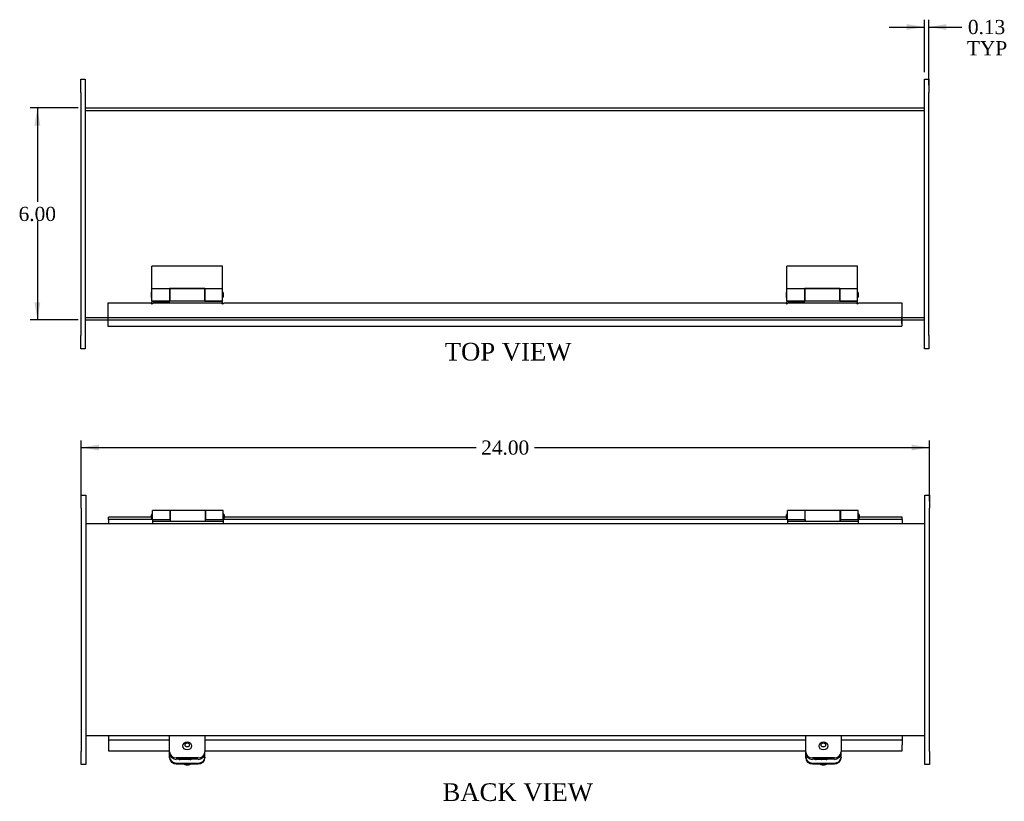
# Model space of a CAD drawing. Header units: inches. Extents: x 0.7 to 77.3, y 0.9 to 51.7.
# Tile 2 of 3: x 14.5 to 42.4, y 29.2 to 51.3. Entities that reach past the tile are written whole.
import ezdxf
from ezdxf.enums import TextEntityAlignment as Align
from ezdxf.lldxf.tags import DXFTag

# ---------------------------------------------------------------- set-up
doc = ezdxf.new("R2010")
doc.units = ezdxf.units.IN
doc.header["$MEASUREMENT"] = 0
for name, color, linetype in [('COM40176', 7, 'CONTINUOUS'), ('COM49244', 7, 'CONTINUOUS'), ('COM49245', 7, 'CONTINUOUS'), ('COM52631', 7, 'CONTINUOUS'), ('COM71025', 7, 'CONTINUOUS'), ('DEFAULT', 7, 'CONTINUOUS'), ('GSK11095', 7, 'CONTINUOUS'), ('HNG11000', 7, 'CONTINUOUS'), ('SCS19419', 7, 'CONTINUOUS')]:
    doc.layers.add(name, color=color, linetype=linetype)
doc.styles.add('SEACAD_TIMES_NEW_ROMAN', font='times.ttf')
tags = doc.linetypes.add('HIDDEN2', pattern=[0.1875, 0.125, -0.0625]).pattern_tags.tags
tags[6:7] = [DXFTag(74, 4), DXFTag(75, 0), DXFTag(340, '0'), DXFTag(46, 0.0), DXFTag(50, 0.0), DXFTag(44, 0.0), DXFTag(45, 0.0)]
tags[4:5] = [DXFTag(74, 4), DXFTag(75, 0), DXFTag(340, '0'), DXFTag(46, 0.0), DXFTag(50, 0.0), DXFTag(44, 0.0), DXFTag(45, 0.0)]

# ---------------------------------------------------------------- blocks, each defined once
blk = doc.blocks.new('GDIMGGROUP')
at = {"layer": 'DEFAULT', "linetype": 'Continuous'}
for points in [[(14.905, 48.276), (15.072, 48.276), (14.989, 48.776)], [(14.905, 43.276), (14.989, 42.776), (15.072, 43.276)]]:
    blk.add_hatch(color=136, dxfattribs=at).paths.add_polyline_path(points)
at = {"layer": 'DEFAULT', "color": 136, "linetype": 'Continuous'}
for p, q in [((16.14, 48.776), (14.789, 48.776)), ((14.989, 48.776), (14.989, 46.116)), ((14.989, 45.576), (14.989, 42.776)), ((16.14, 42.776), (14.789, 42.776))]:
    blk.add_line(p, q, dxfattribs=at)
at = {"layer": 'DEFAULT', "color": 136, "linetype": 'Continuous', "style": 'SEACAD_TIMES_NEW_ROMAN'}
blk.add_text('6.00', height=0.4, dxfattribs=at).set_placement((14.458, 45.976), align=Align.TOP_LEFT)
blk = doc.blocks.new('GDIMGGROUP10')
at = {"layer": 'DEFAULT', "linetype": 'Continuous'}
for points in [[(39.59, 51.145), (39.59, 50.978), (40.09, 51.062)], [(40.715, 51.145), (40.215, 51.062), (40.715, 50.978)]]:
    blk.add_hatch(color=136, dxfattribs=at).paths.add_polyline_path(points)
at = {"layer": 'DEFAULT', "color": 136, "linetype": 'Continuous'}
for p, q in [((39.09, 51.062), (40.09, 51.062)), ((40.09, 49.788), (40.09, 51.262)), ((40.215, 49.413), (40.215, 51.262)), ((40.215, 51.062), (40.953, 51.062)), ((40.953, 51.062), (41.153, 51.062))]:
    blk.add_line(p, q, dxfattribs=at)
at = {"layer": 'DEFAULT', "color": 136, "linetype": 'Continuous', "style": 'SEACAD_TIMES_NEW_ROMAN'}
for s, p in [('0.13', (41.322, 51.262)), ('TYP', (41.293, 50.662))]:
    blk.add_text(s, height=0.4, dxfattribs=at).set_placement(p, align=Align.TOP_LEFT)
blk = doc.blocks.new('GDIMGGROUP21')
at = {"layer": 'DEFAULT', "linetype": 'Continuous'}
for points in [[(16.731, 39.25), (16.231, 39.167), (16.731, 39.084)], [(39.731, 39.25), (39.731, 39.084), (40.231, 39.167)]]:
    blk.add_hatch(color=136, dxfattribs=at).paths.add_polyline_path(points)
at = {"layer": 'DEFAULT', "color": 136, "linetype": 'Continuous'}
for p, q in [((16.231, 37.649), (16.231, 39.367)), ((40.231, 37.649), (40.231, 39.367)), ((16.231, 39.167), (27.408, 39.167)), ((29.053, 39.167), (40.231, 39.167))]:
    blk.add_line(p, q, dxfattribs=at)
at = {"layer": 'DEFAULT', "color": 136, "linetype": 'Continuous', "style": 'SEACAD_TIMES_NEW_ROMAN'}
blk.add_text('24.00', height=0.4, dxfattribs=at).set_placement((27.548, 39.367), align=Align.TOP_LEFT)

msp = doc.modelspace()

# ---------------------------------------------------------------- linework, layer by layer
at = {"layer": 'COM40176', "color": 7, "linetype": 'Continuous'}
for p, q in [((18.731, 30.414), (18.731, 30.519)), ((18.731, 30.389), (18.731, 30.414)), ((19.731, 30.414), (19.731, 30.519)), ((19.731, 30.414), (19.731, 30.389)), ((36.731, 30.414), (36.731, 30.519)), ((36.731, 30.389), (36.731, 30.414)), ((37.731, 30.414), (37.731, 30.519)), ((37.731, 30.414), (37.731, 30.389)), ((18.919, 30.243), (19.543, 30.243)), ((18.919, 30.219), (19.543, 30.219)), ((19.308, 30.342), (19.027, 30.342)), ((36.919, 30.243), (37.543, 30.243)), ((36.919, 30.219), (37.543, 30.219)), ((37.308, 30.342), (37.027, 30.342))]:
    msp.add_line(p, q, dxfattribs=at)
for centre, major_axis, start_param, end_param in [((18.919, 30.414), (-0.188, 0), 0, 1.570796), ((18.919, 30.389), (0.188, 0), 3.141593, 4.712389), ((19.543, 30.414), (-0.188, 0), 1.570796, 3.141593), ((19.543, 30.389), (0.188, 0), 4.712389, 6.283185), ((36.919, 30.414), (-0.188, 0), 0, 1.570796), ((36.919, 30.389), (0.188, 0), 3.141593, 4.712389), ((37.543, 30.414), (-0.188, 0), 1.570796, 3.141593), ((37.543, 30.389), (0.188, 0), 4.712389, 6.283185), ((19.027, 30.47), (0.14, 0), 4.393647, 4.712389), ((19.308, 30.47), (-0.14, 0), 1.570796, 1.889538), ((37.027, 30.47), (0.14, 0), 4.393647, 4.712389), ((37.308, 30.47), (-0.14, 0), 1.570796, 1.889538)]:
    msp.add_ellipse(centre, major_axis=major_axis, ratio=0.906308, start_param=start_param, end_param=end_param, dxfattribs=at)
at = {"layer": 'COM49244', "color": 7, "linetype": 'Continuous'}
for p, q in [((16.34, 48.776), (40.09, 48.776)), ((16.34, 42.776), (16.981, 42.776)), ((39.449, 42.776), (40.09, 42.776)), ((40.106, 37.012), (16.356, 37.012)), ((40.106, 31.012), (16.356, 31.012))]:
    msp.add_line(p, q, dxfattribs=at)
at = {"layer": 'COM49244', "color": 7, "linetype": 'HIDDEN2'}
for p, q in [((16.34, 48.704), (40.09, 48.704)), ((16.34, 42.848), (40.09, 42.848)), ((16.981, 42.776), (39.449, 42.776))]:
    msp.add_line(p, q, dxfattribs=at)
at = {"layer": 'COM49245', "color": 7, "linetype": 'Continuous'}
for p, q in [((16.981, 43.26), (16.981, 42.712)), ((16.981, 43.26), (18.201, 43.26)), ((18.261, 43.26), (20.201, 43.26)), ((20.261, 43.26), (36.169, 43.26)), ((36.229, 43.26), (38.169, 43.26)), ((38.229, 43.26), (39.449, 43.26)), ((39.449, 43.26), (39.449, 42.712)), ((16.981, 42.712), (16.981, 42.604)), ((39.449, 42.712), (39.449, 42.604)), ((16.981, 42.604), (39.449, 42.604)), ((16.997, 37.128), (16.997, 37.2)), ((18.217, 37.2), (16.997, 37.2)), ((18.217, 37.128), (16.997, 37.128)), ((18.222, 37.2), (18.217, 37.2)), ((18.217, 37.2), (18.217, 37.128)), ((18.247, 37.128), (18.217, 37.128)), ((20.277, 37.128), (20.247, 37.128)), ((20.277, 37.2), (20.272, 37.2)), ((20.277, 37.128), (20.277, 37.2)), ((36.185, 37.2), (20.277, 37.2)), ((36.185, 37.128), (20.277, 37.128)), ((36.19, 37.2), (36.185, 37.2)), ((36.185, 37.2), (36.185, 37.128)), ((36.215, 37.128), (36.185, 37.128)), ((38.245, 37.128), (38.215, 37.128)), ((38.245, 37.2), (38.24, 37.2)), ((39.465, 37.2), (38.245, 37.2)), ((38.245, 37.128), (38.245, 37.2)), ((39.465, 37.128), (38.245, 37.128)), ((39.465, 37.128), (39.465, 37.2)), ((16.997, 30.897), (18.731, 30.897)), ((16.997, 30.897), (16.997, 30.763)), ((16.997, 30.763), (16.997, 30.589)), ((19.731, 30.897), (36.731, 30.897)), ((37.731, 30.897), (39.465, 30.897)), ((39.465, 30.897), (39.465, 30.763)), ((39.465, 30.589), (39.465, 30.763)), ((16.997, 30.589), (18.731, 30.589)), ((19.731, 30.589), (36.731, 30.589)), ((37.731, 30.589), (39.465, 30.589))]:
    msp.add_line(p, q, dxfattribs=at)
for centre in [(18.231, 43.26), (20.231, 43.26), (36.199, 43.26), (38.199, 43.26)]:
    msp.add_arc(centre, 0.03, 180, 0, dxfattribs=at)
at = {"layer": 'COM52631', "color": 7, "linetype": 'Continuous'}
for p, q in [((18.731, 30.93), (18.731, 31.012)), ((18.731, 30.559), (18.731, 30.93)), ((19.731, 31.012), (19.731, 30.93)), ((19.731, 30.93), (19.731, 30.559)), ((36.731, 30.93), (36.731, 31.012)), ((36.731, 30.559), (36.731, 30.93)), ((37.731, 31.012), (37.731, 30.93)), ((37.731, 30.93), (37.731, 30.559)), ((18.731, 30.519), (18.731, 30.559)), ((19.543, 30.389), (18.919, 30.389)), ((19.731, 30.519), (19.731, 30.559)), ((36.731, 30.519), (36.731, 30.559)), ((37.543, 30.389), (36.919, 30.389)), ((37.731, 30.519), (37.731, 30.559)), ((19.543, 30.349), (18.919, 30.349)), ((37.543, 30.349), (36.919, 30.349))]:
    msp.add_line(p, q, dxfattribs=at)
for centre, start_param, end_param in [((18.919, 30.559), 3.141593, 4.712389), ((18.919, 30.519), 3.141593, 4.712389), ((19.543, 30.559), 4.712389, 6.283185), ((19.543, 30.519), 4.712389, 6.283185), ((36.919, 30.559), 3.141593, 4.712389), ((36.919, 30.519), 3.141593, 4.712389), ((37.543, 30.559), 4.712389, 6.283185), ((37.543, 30.519), 4.712389, 6.283185)]:
    msp.add_ellipse(centre, major_axis=(0.188, 0), ratio=0.906308, start_param=start_param, end_param=end_param, dxfattribs=at)
at = {"layer": 'COM71025', "color": 7, "linetype": 'Continuous'}
for p, q in [((16.215, 49.588), (16.34, 49.588)), ((16.215, 49.213), (16.215, 49.588)), ((16.34, 49.588), (16.34, 49.213)), ((40.09, 49.213), (40.09, 49.588)), ((40.09, 49.588), (40.215, 49.588)), ((40.215, 49.588), (40.215, 49.213)), ((16.215, 49.213), (16.215, 42.338)), ((16.34, 49.213), (16.34, 42.338)), ((40.09, 42.338), (40.09, 49.213)), ((40.215, 42.338), (40.215, 49.213)), ((16.215, 41.963), (16.215, 42.338)), ((16.34, 42.338), (16.34, 41.963)), ((40.09, 41.963), (40.09, 42.338)), ((40.215, 42.338), (40.215, 41.963)), ((16.34, 41.963), (16.215, 41.963)), ((40.215, 41.963), (40.09, 41.963)), ((16.231, 37.824), (16.356, 37.824)), ((16.231, 37.449), (16.231, 37.824)), ((16.356, 37.824), (16.356, 37.449)), ((40.106, 37.449), (40.106, 37.824)), ((40.106, 37.824), (40.231, 37.824)), ((40.231, 37.824), (40.231, 37.449)), ((16.231, 37.449), (16.231, 30.574)), ((16.356, 37.449), (16.356, 30.574)), ((40.106, 30.574), (40.106, 37.449)), ((40.231, 30.574), (40.231, 37.449)), ((16.231, 30.199), (16.231, 30.574)), ((16.356, 30.574), (16.356, 30.199)), ((40.106, 30.199), (40.106, 30.574)), ((40.231, 30.574), (40.231, 30.199)), ((16.356, 30.199), (16.231, 30.199)), ((40.231, 30.199), (40.106, 30.199))]:
    msp.add_line(p, q, dxfattribs=at)
at = {"layer": 'GSK11095', "color": 7, "linetype": 'Continuous'}
for p, q in [((39.449, 42.863), (39.449, 42.863)), ((39.449, 42.863), (39.449, 42.863)), ((39.449, 42.676), (39.449, 42.863)), ((39.449, 42.676), (39.449, 42.676)), ((39.449, 42.676), (39.449, 42.676)), ((16.997, 37.128), (16.997, 37.128)), ((16.997, 37.128), (16.997, 37.012)), ((16.997, 37.128), (16.997, 37.128)), ((39.465, 37.128), (39.465, 37.012)), ((16.997, 31.012), (16.997, 30.897)), ((39.465, 31.012), (39.465, 30.897)), ((16.997, 30.897), (16.997, 30.897)), ((16.997, 30.897), (16.997, 30.897))]:
    msp.add_line(p, q, dxfattribs=at)
at = {"layer": 'HNG11000', "color": 7, "linetype": 'Continuous'}
for p, q in [((18.231, 43.658), (18.231, 44.301)), ((20.231, 44.301), (18.231, 44.301)), ((20.231, 43.658), (20.231, 44.301)), ((36.199, 43.658), (36.199, 44.301)), ((38.199, 44.301), (36.199, 44.301)), ((38.199, 43.658), (38.199, 44.301)), ((18.206, 43.529), (18.206, 43.449)), ((18.231, 43.32), (18.231, 43.658)), ((18.731, 43.658), (18.231, 43.658)), ((18.731, 43.666), (18.731, 43.658)), ((19.731, 43.666), (18.731, 43.666)), ((18.731, 43.658), (18.731, 43.32)), ((18.736, 43.579), (18.731, 43.579)), ((18.736, 43.658), (18.736, 43.32)), ((19.726, 43.658), (18.736, 43.658)), ((19.726, 43.658), (19.726, 43.32)), ((19.731, 43.579), (19.726, 43.579)), ((19.731, 43.658), (19.731, 43.666)), ((19.731, 43.32), (19.731, 43.658)), ((20.231, 43.658), (19.731, 43.658)), ((20.231, 43.32), (20.231, 43.658)), ((20.256, 43.449), (20.256, 43.529)), ((36.174, 43.529), (36.174, 43.449)), ((36.199, 43.32), (36.199, 43.658)), ((36.699, 43.658), (36.199, 43.658)), ((36.699, 43.666), (36.699, 43.658)), ((37.699, 43.666), (36.699, 43.666)), ((36.699, 43.658), (36.699, 43.32)), ((36.704, 43.579), (36.699, 43.579)), ((36.704, 43.658), (36.704, 43.32)), ((37.694, 43.658), (36.704, 43.658)), ((37.694, 43.658), (37.694, 43.32)), ((37.699, 43.579), (37.694, 43.579)), ((37.699, 43.658), (37.699, 43.666)), ((37.699, 43.32), (37.699, 43.658)), ((38.199, 43.658), (37.699, 43.658)), ((38.199, 43.32), (38.199, 43.658)), ((38.224, 43.449), (38.224, 43.529)), ((18.231, 43.32), (18.731, 43.32)), ((18.231, 43.23), (18.231, 43.301)), ((18.231, 43.301), (18.736, 43.301)), ((18.731, 43.399), (18.736, 43.399)), ((18.736, 43.32), (18.736, 43.301)), ((18.736, 43.32), (19.726, 43.32)), ((19.726, 43.399), (19.731, 43.399)), ((19.726, 43.32), (19.726, 43.301)), ((20.231, 43.301), (19.726, 43.301)), ((19.731, 43.32), (20.231, 43.32)), ((20.231, 43.23), (20.231, 43.301)), ((36.199, 43.32), (36.699, 43.32)), ((36.199, 43.23), (36.199, 43.301)), ((36.199, 43.301), (36.704, 43.301)), ((36.699, 43.399), (36.704, 43.399)), ((36.704, 43.32), (36.704, 43.301)), ((36.704, 43.32), (37.694, 43.32)), ((37.694, 43.399), (37.699, 43.399)), ((37.694, 43.32), (37.694, 43.301)), ((38.199, 43.301), (37.694, 43.301)), ((37.699, 43.32), (38.199, 43.32)), ((38.199, 43.23), (38.199, 43.301)), ((18.247, 37.132), (18.247, 37.39)), ((18.747, 37.39), (18.247, 37.39)), ((18.747, 37.132), (18.747, 37.39)), ((18.752, 37.087), (18.752, 37.39)), ((19.742, 37.39), (18.752, 37.39)), ((19.742, 37.087), (19.742, 37.39)), ((19.747, 37.39), (19.747, 37.132)), ((20.247, 37.39), (19.747, 37.39)), ((20.247, 37.132), (20.247, 37.39)), ((36.215, 37.132), (36.215, 37.39)), ((36.715, 37.39), (36.215, 37.39)), ((36.715, 37.132), (36.715, 37.39)), ((36.72, 37.087), (36.72, 37.39)), ((37.71, 37.39), (36.72, 37.39)), ((37.71, 37.087), (37.71, 37.39)), ((37.715, 37.39), (37.715, 37.132)), ((38.215, 37.39), (37.715, 37.39)), ((38.215, 37.132), (38.215, 37.39)), ((18.222, 37.182), (18.222, 37.262)), ((18.247, 37.132), (18.247, 37.087)), ((18.247, 37.132), (18.747, 37.132)), ((18.247, 37.087), (18.247, 37.012)), ((18.247, 37.087), (20.247, 37.087)), ((18.272, 37.132), (18.752, 37.132)), ((18.752, 37.312), (18.747, 37.312)), ((18.747, 37.132), (18.747, 37.087)), ((18.747, 37.128), (18.752, 37.128)), ((19.747, 37.312), (19.742, 37.312)), ((19.742, 37.132), (20.222, 37.132)), ((19.747, 37.128), (19.742, 37.128)), ((19.747, 37.132), (20.247, 37.132)), ((19.747, 37.087), (19.747, 37.132)), ((20.247, 37.132), (20.247, 37.087)), ((20.247, 37.087), (20.247, 37.012)), ((20.272, 37.262), (20.272, 37.182)), ((36.19, 37.182), (36.19, 37.262)), ((36.215, 37.132), (36.215, 37.087)), ((36.215, 37.132), (36.715, 37.132)), ((36.215, 37.087), (36.215, 37.012)), ((36.215, 37.087), (38.215, 37.087)), ((36.24, 37.132), (36.72, 37.132)), ((36.72, 37.312), (36.715, 37.312)), ((36.715, 37.132), (36.715, 37.087)), ((36.715, 37.128), (36.72, 37.128)), ((37.715, 37.312), (37.71, 37.312)), ((37.71, 37.132), (38.19, 37.132)), ((37.715, 37.128), (37.71, 37.128)), ((37.715, 37.132), (38.215, 37.132)), ((37.715, 37.087), (37.715, 37.132)), ((38.215, 37.132), (38.215, 37.087)), ((38.215, 37.087), (38.215, 37.012)), ((38.24, 37.262), (38.24, 37.182))]:
    msp.add_line(p, q, dxfattribs=at)
for centre, start, end in [((18.256, 43.529), 120, 180), ((20.206, 43.529), 0, 60), ((36.224, 43.529), 120, 180), ((38.174, 43.529), 0, 60), ((18.256, 43.449), 180, 240), ((20.206, 43.449), 300, 0), ((36.224, 43.449), 180, 240), ((38.174, 43.449), 300, 0), ((18.272, 37.262), 120, 180), ((18.272, 37.182), 180, 240), ((18.272, 37.182), 265.0428, 270), ((20.222, 37.182), 270, 274.9572), ((20.222, 37.262), 0, 60), ((20.222, 37.182), 300, 0), ((36.24, 37.262), 120, 180), ((36.24, 37.182), 180, 240), ((36.24, 37.182), 265.0428, 270), ((38.19, 37.182), 270, 274.9572), ((38.19, 37.262), 0, 60), ((38.19, 37.182), 300, 0)]:
    msp.add_arc(centre, 0.05, start, end, dxfattribs=at)
at = {"layer": 'SCS19419', "color": 7, "linetype": 'Continuous'}
for centre, radius, start, end in [((19.222, 30.426), 0.23, 244.1803, 263.4879), ((19.208, 30.265), 0.0702, 259.8759, 267.1002), ((19.251, 30.267), 0.0719, 272.304, 280.3278), ((19.239, 30.426), 0.231, 276.1468, 295.8305), ((37.222, 30.426), 0.23, 244.1803, 263.4879), ((37.208, 30.265), 0.0702, 259.8759, 267.1002), ((37.251, 30.267), 0.0719, 272.304, 280.3278), ((37.239, 30.426), 0.231, 276.1468, 295.8305)]:
    msp.add_arc(centre, radius, start, end, dxfattribs=at)
for centre, major_axis in [((19.231, 30.729), (0.123, 0)), ((19.231, 30.755), (-0.063, 0)), ((37.231, 30.729), (-0.123, 0)), ((37.231, 30.755), (-0.063, 0))]:
    msp.add_ellipse(centre, major_axis=major_axis, ratio=0.906308, dxfattribs=at)
for centre, major_axis, start_param, end_param in [((19.231, 30.435), (-0.24, 0), 0.407819, 0.436977), ((19.231, 30.446), (-0.123, 0), 1.052464, 1.18416), ((19.231, 30.403), (0.231, 0), 4.597797, 4.814448), ((19.231, 30.446), (-0.123, 0), 1.957433, 2.089128), ((37.231, 30.435), (-0.24, 0), 0.407819, 0.436977), ((37.231, 30.446), (-0.123, 0), 1.052464, 1.18416), ((37.231, 30.403), (0.231, 0), 4.597797, 4.814448), ((37.231, 30.446), (-0.123, 0), 1.957433, 2.089128)]:
    msp.add_ellipse(centre, major_axis=major_axis, ratio=0.906308, start_param=start_param, end_param=end_param, dxfattribs=at)

# ---------------------------------------------------------------- block references
at = {"layer": 'DEFAULT'}
for name in ['GDIMGGROUP10', 'GDIMGGROUP', 'GDIMGGROUP21']:
    msp.add_blockref(name, (0, 0), dxfattribs=at)

# ---------------------------------------------------------------- texts
at = {"layer": 'DEFAULT', "color": 136, "linetype": 'Continuous', "style": 'SEACAD_TIMES_NEW_ROMAN'}
for s, p in [('TOP VIEW', (26.517, 42.128)), ('BACK VIEW', (26.454, 29.671))]:
    msp.add_text(s, height=0.5, dxfattribs=at).set_placement(p, align=Align.TOP_LEFT)

doc.saveas('drawing.dxf')
